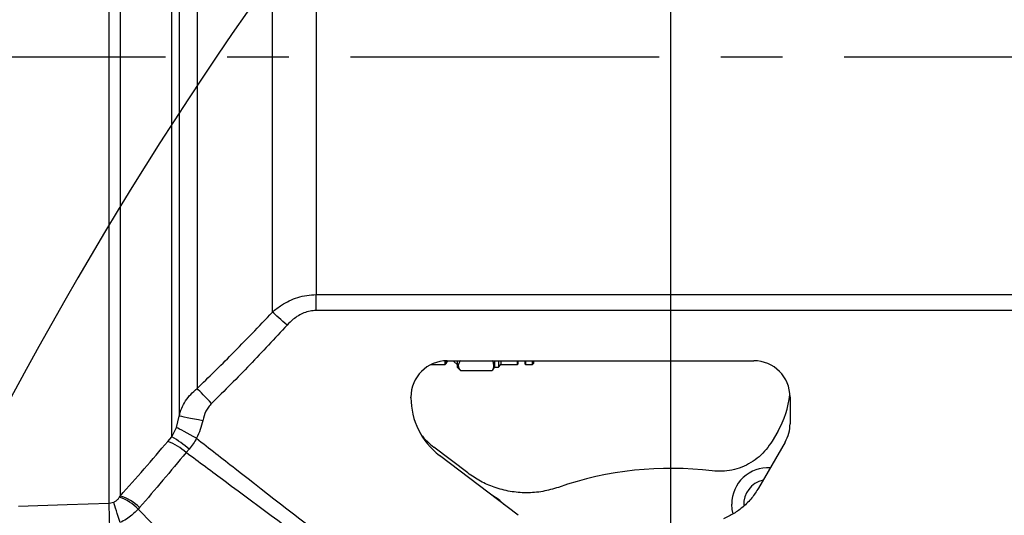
# Model space of a CAD drawing. Extents: x 0 to 8410, y 0 to 5940.
# Tile 130 of 161: x 4414 to 4819, y 4234 to 4439. Entities that reach past the tile are written whole.
import ezdxf

# ---------------------------------------------------------------- set-up
doc = ezdxf.new("R2010")
doc.units = 0
doc.header["$LTSCALE"] = 10
doc.linetypes.add('CENTERX2', pattern=[20.32, 12.7, -2.54, 2.54, -2.54])
doc.layers.get('0').update_dxf_attribs({"linetype": 'CONTINUOUS'})
doc.styles.add('SLDTEXTSTYLE0', font='TXT', dxfattribs={"width": 0.605})
doc.dimstyles.new('SLDDIMSTYLE1', dxfattribs={"dimtxt": 50, "dimasz": 50, "dimexe": 0, "dimexo": 0.0625, "dimgap": 12.5, "dimtad": 1, "dimdec": 1, "dimrnd": 1e-09, "dimzin": 12, "dimtxsty": 'SLDTEXTSTYLE0', "dimsah": 1, "dimcen": 0.09, "dimazin": 3, "dimtfac": 1, "dimtofl": 0, "dimtmove": 0, "dimatfit": 3, "dimtolj": 1, "dimtzin": 12})
doc.dimstyles.new('SLDDIMSTYLE2', dxfattribs={"dimtxt": 50, "dimasz": 50, "dimexe": 0, "dimexo": 0.0625, "dimgap": 12.5, "dimtad": 1, "dimdec": 0, "dimrnd": 1e-09, "dimzin": 12, "dimtxsty": 'SLDTEXTSTYLE0', "dimsah": 1, "dimcen": 0.09, "dimazin": 3, "dimtfac": 1, "dimtofl": 0, "dimtmove": 0, "dimatfit": 3, "dimtolj": 1, "dimtzin": 12})
doc.dimstyles.new('SLDDIMSTYLE3', dxfattribs={"dimtxt": 50, "dimasz": 50, "dimexe": 0, "dimexo": 0.0625, "dimgap": 12.5, "dimtad": 1, "dimdec": 1, "dimrnd": 1e-09, "dimzin": 12, "dimtxsty": 'SLDTEXTSTYLE0', "dimsah": 1, "dimcen": 0.09, "dimazin": 3, "dimtfac": 1, "dimtmove": 0, "dimatfit": 3, "dimtolj": 1, "dimtzin": 12})

# ---------------------------------------------------------------- blocks, each defined once
blk = doc.blocks.new('_D_8')
at = {"color": 7, "linetype": 'CONTINUOUS'}
for p, q in [((4260.63, 4423.02), (3022.36, 4423.02)), ((3037.36, 4113.02), (3037.36, 4423.02)), ((4661.63, 4113.02), (3022.36, 4113.02))]:
    blk.add_line(p, q, dxfattribs=at)
for points in [[(3037.36, 4423.02), (3029.86, 4373.02), (3044.86, 4373.02)], [(3037.36, 4113.02), (3044.86, 4163.02), (3029.86, 4163.02)]]:
    blk.add_solid(points, dxfattribs=at)
at = {"color": 7, "linetype": 'CONTINUOUS', "insert": (2972.9, 4210.73), "char_height": 50, "attachment_point": 1, "rotation": 90, "style": 'SLDTEXTSTYLE0'}
blk.add_mtext('310', dxfattribs=at)
blk = doc.blocks.new('_D_9')
at = {"color": 7, "linetype": 'CONTINUOUS'}
for p, q in [((6136.63, 4639.08), (2746.63, 4639.08)), ((2761.63, 4639.08), (2761.63, 1533.02)), ((3861.91, 1533.02), (2746.63, 1533.02))]:
    blk.add_line(p, q, dxfattribs=at)
for points in [[(2761.63, 4639.08), (2754.13, 4589.08), (2769.13, 4589.08)], [(2761.63, 1533.02), (2769.13, 1583.02), (2754.13, 1583.02)]]:
    blk.add_solid(points, dxfattribs=at)
at = {"color": 7, "linetype": 'CONTINUOUS', "insert": (2697.18, 3009.66), "char_height": 50, "attachment_point": 1, "rotation": 90, "style": 'SLDTEXTSTYLE0'}
blk.add_mtext('3106', dxfattribs=at)
blk = doc.blocks.new('_D_10')
at = {"color": 7, "linetype": 'CONTINUOUS'}
for p, q in [((4681.63, 4133.02), (4681.63, 5288.89)), ((6156.63, 4443.02), (6156.63, 5288.89)), ((4681.63, 5273.89), (6156.63, 5273.89))]:
    blk.add_line(p, q, dxfattribs=at)
for points in [[(4681.63, 5273.89), (4731.63, 5266.39), (4731.63, 5281.39)], [(6156.63, 5273.89), (6106.63, 5281.39), (6106.63, 5266.39)]]:
    blk.add_solid(points, dxfattribs=at)
at = {"color": 7, "linetype": 'CONTINUOUS', "insert": (5342.75, 5338.34), "char_height": 50, "attachment_point": 1, "style": 'SLDTEXTSTYLE0'}
blk.add_mtext('1475', dxfattribs=at)
blk = doc.blocks.new('_D_12')
at = {"color": 7, "linetype": 'CONTINUOUS'}
for p, q in [((4081.63, 4133.02), (4081.63, 5288.89)), ((4681.63, 4133.02), (4681.63, 5288.89)), ((4681.63, 5273.89), (4081.63, 5273.89))]:
    blk.add_line(p, q, dxfattribs=at)
for points in [[(4081.63, 5273.89), (4131.63, 5266.39), (4131.63, 5281.39)], [(4681.63, 5273.89), (4631.63, 5281.39), (4631.63, 5266.39)]]:
    blk.add_solid(points, dxfattribs=at)
at = {"color": 7, "linetype": 'CONTINUOUS', "insert": (4324.34, 5338.34), "char_height": 50, "attachment_point": 1, "style": 'SLDTEXTSTYLE0'}
blk.add_mtext('600', dxfattribs=at)
blk = doc.blocks.new('_D_17')
at = {"color": 7, "linetype": 'CONTINUOUS'}
for p, q in [((4681.63, 4133.02), (4681.63, 5163.68)), ((4761.63, 4592.02), (4761.63, 5163.68)), ((4681.63, 5148.68), (4581.63, 5148.68)), ((4681.63, 5148.68), (4761.63, 5148.68)), ((4761.63, 5148.68), (4861.63, 5148.68))]:
    blk.add_line(p, q, dxfattribs=at)
for points in [[(4681.63, 5148.68), (4631.63, 5156.18), (4631.63, 5141.18)], [(4761.63, 5148.68), (4811.63, 5141.18), (4811.63, 5156.18)]]:
    blk.add_solid(points, dxfattribs=at)
at = {"color": 7, "linetype": 'CONTINUOUS', "insert": (4683.44, 5213.13), "char_height": 50, "attachment_point": 1, "style": 'SLDTEXTSTYLE0'}
blk.add_mtext('80', dxfattribs=at)
blk = doc.blocks.new('_D_18')
at = {"color": 7, "linetype": 'CONTINUOUS'}
for p, q in [((4741.63, 4572.02), (3022.82, 4572.02)), ((3037.82, 4423.02), (3037.82, 4572.02)), ((4260.63, 4423.02), (3022.82, 4423.02))]:
    blk.add_line(p, q, dxfattribs=at)
for points in [[(3037.82, 4572.02), (3030.32, 4522.02), (3045.32, 4522.02)], [(3037.82, 4423.02), (3045.32, 4473.02), (3030.32, 4473.02)]]:
    blk.add_solid(points, dxfattribs=at)
at = {"color": 7, "linetype": 'CONTINUOUS', "insert": (2973.36, 4440.23), "char_height": 50, "attachment_point": 1, "rotation": 90, "style": 'SLDTEXTSTYLE0'}
blk.add_mtext('149', dxfattribs=at)

msp = doc.modelspace()

# ---------------------------------------------------------------- linework, layer by layer
at = {"color": 8, "linetype": 'CONTINUOUS'}
for p, q in [((4517.626854, 4318.101694), (4517.626854, 4552.102854)), ((4535.650464, 4553.660442), (4535.650464, 4325.270225)), ((4535.650464, 4325.270225), (4900.493564, 4325.270225)), ((4535.650464, 4318.709661), (4535.650464, 4325.270225)), ((4900.493564, 4318.709661), (4535.650464, 4318.709661)), ((4478.104519, 4270.579864), (4479.237216, 4275.245239)), ((4476.236509, 4266.64262), (4478.104519, 4270.579864)), ((4474.634247, 4264.827539), (4476.236509, 4266.64262)), ((4483.302461, 4261.588146), (4482.077481, 4260.21867)), ((4450.409414, 4239.305069), (4452.319788, 4239.722063)), ((4454.667943, 4241.847565), (4454.954015, 4242.321541)), ((4462.987559, 4237.563421), (4462.363796, 4236.867716))]:
    msp.add_line(p, q, dxfattribs=at)
at = {"color": 7, "linetype": 'CENTERX2'}
msp.add_line((5489.592655, 4423.021738), (4280.634054, 4423.021738), dxfattribs=at)
at = {"color": 7, "linetype": 'CONTINUOUS'}
for p, q in [((4582.860084, 4296.434452), (4588.734063, 4296.434452)), ((4588.734063, 4296.434452), (4588.734063, 4297.998001)), ((4588.734063, 4296.434452), (4589.207264, 4296.907713)), ((4589.207264, 4296.907713), (4589.850487, 4298.021843)), ((4589.207264, 4298.017313), (4589.207264, 4296.907713)), ((4589.576962, 4298.021843), (4715.727421, 4298.021843)), ((4592.102291, 4298.021843), (4592.284056, 4297.784378)), ((4592.284056, 4298.021843), (4592.284056, 4297.784378)), ((4592.284056, 4297.784378), (4593.634041, 4296.434452)), ((4593.634041, 4298.021843), (4593.634041, 4295.434524)), ((4593.634041, 4295.434524), (4595.019372, 4294.049074)), ((4608.194592, 4294.039299), (4609.000089, 4295.434524)), ((4609.000089, 4298.021843), (4609.000089, 4295.434524)), ((4609.000089, 4295.434524), (4610.634061, 4295.434524)), ((4610.634061, 4298.021843), (4610.634061, 4295.434524)), ((4610.634061, 4295.434524), (4611.634048, 4296.434452)), ((4611.634048, 4298.021843), (4611.634048, 4296.434452)), ((4611.634048, 4296.434452), (4618.434044, 4296.434452)), ((4618.434044, 4296.434452), (4618.434044, 4298.021843)), ((4618.434044, 4296.434452), (4618.634047, 4296.634485)), ((4618.634047, 4298.021843), (4618.634047, 4296.634485)), ((4621.634068, 4296.634485), (4621.634068, 4298.021843)), ((4621.634068, 4296.634485), (4621.834042, 4296.434452)), ((4621.834042, 4298.021843), (4621.834042, 4296.434452)), ((4621.834042, 4296.434452), (4624.634059, 4296.434452)), ((4624.634059, 4296.434452), (4624.634059, 4298.021843)), ((4624.634059, 4296.434452), (4625.134053, 4296.934416)), ((4625.134053, 4298.021843), (4625.134053, 4296.934416)), ((4595.134052, 4293.970873), (4608.134063, 4293.970873)), ((4608.134063, 4293.970873), (4608.134063, 4294.074346)), ((4574.634047, 4282.824804), (4574.634047, 4283.07872)), ((4730.670365, 4283.07872), (4730.670365, 4272.025635)), ((4725.58886, 4268.949797), (4723.291965, 4264.971306)), ((4728.668394, 4264.554312), (4717.731746, 4245.611479)), ((4597.999724, 4251.815607), (4584.124865, 4262.385418)), ((4618.818643, 4234.362175), (4586.409422, 4259.051372))]:
    msp.add_line(p, q, dxfattribs=at)
at = {"color": 8, "linetype": 'CONTINUOUS', "flags": 128}
for points in [[(4523.634734, 4312.691023), (4522.762122, 4313.47685), (4521.90158, 4314.251949), (4521.065029, 4315.005352), (4520.264061, 4315.726568), (4519.509705, 4316.406061), (4518.81245, 4317.033817), (4518.181922, 4317.60173), (4517.626854, 4318.101694)], [(4492.613809, 4280.483534), (4491.714033, 4281.399538), (4490.829157, 4282.300283), (4489.97383, 4283.17075), (4489.162194, 4283.997108), (4488.407688, 4284.765055), (4487.722816, 4285.46219), (4487.118887, 4286.076834), (4486.605929, 4286.59897)], [(4488.929438, 4273.324301), (4487.202006, 4273.66667), (4485.528575, 4273.99831), (4483.96145, 4274.308969), (4482.549595, 4274.588634), (4481.337147, 4274.82896), (4480.362015, 4275.022318), (4479.654672, 4275.162508), (4479.237216, 4275.245239)], [(4486.380877, 4266.121437), (4485.040369, 4266.843607), (4483.731138, 4267.548849), (4482.483687, 4268.220951), (4481.327118, 4268.843939), (4480.288403, 4269.403269), (4479.391756, 4269.886305), (4478.658097, 4270.281603), (4478.104519, 4270.579864)], [(4413.115086, 4238.195707), (4433.106246, 4238.790323), (4450.409414, 4239.305069)], [(4450.671183, 4230.607321), (4450.631606, 4231.922199), (4450.592714, 4233.214428), (4450.555192, 4234.461357), (4450.519683, 4235.641291), (4450.486811, 4236.733486), (4450.457128, 4237.719347), (4450.431185, 4238.581707), (4450.409414, 4239.305069)], [(4454.969483, 4231.339981), (4454.566063, 4232.616236), (4454.169901, 4233.869364), (4453.788133, 4235.077192), (4453.427615, 4236.217548), (4453.094857, 4237.270166), (4452.79582, 4238.216211), (4452.535914, 4239.038517), (4452.319788, 4239.722063)], [(4707.229646, 4234.987547), (4706.85065, 4236.738254), (4706.675353, 4239.021828)]]:
    msp.add_lwpolyline(points, dxfattribs=at)
at = {"color": 7, "linetype": 'CONTINUOUS', "flags": 128}
for points in [[(4618.634047, 4297.491123), (4618.869336, 4297.914554), (4618.960263, 4298.021843)], [(4621.307852, 4298.021843), (4621.398749, 4297.914554), (4621.634068, 4297.491123)]]:
    msp.add_lwpolyline(points, dxfattribs=at)
at = {"color": 7, "linetype": 'CONTINUOUS'}
for centre, radius, start, end in [((5804.021524, 3538.989613), 1580, 55, 155), ((4681.634054, 4113.021738), 140.699268, 83.04398573, 109.22012846)]:
    msp.add_arc(centre, radius, start, end, dxfattribs=at)
at = {"color": 8, "linetype": 'CONTINUOUS'}
for centre, radius, start, end in [((4465.624289, 4241.96186), 24.576791, 47.97455586, 68.4936511), ((4461.263575, 4238.244863), 32.103292, 46.64637104, 62.19921819), ((4721.634054, 4239.021738), 14.958706, 86.49910962, 180), ((4721.634054, 4239.021738), 9.997922, 101.87995264, 183.91961486), ((4448.351201, 4223.649171), 19.263509, 43.32974824, 70.85788917), ((4449.442449, 4223.854966), 19.271527, 45.34340038, 73.3816488), ((4601.634054, 4229.021738), 14.958706, 41.26498808, 64.13501192)]:
    msp.add_arc(centre, radius, start, end, dxfattribs=at)
at = {"color": 7, "linetype": 'CONTINUOUS'}
for centre, major_axis, ratio, start_param, end_param in [((4589.691351, 4282.96444), (10.687479, -10.687479), 0.9924325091, 2.3599925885, 3.9231927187), ((4715.613057, 4282.96444), (-10.687479, -10.687479), 0.9924325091, 2.3599925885, 3.9231927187), ((4690.83711, 4288.953246), (-38.738146, 10.379855), 0.9973898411, 2.8804459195, 3.2811912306), ((4604.748649, 4282.938011), (27.010806, 13.378913), 0.9952677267, 2.6835823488, 3.5996029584), ((4715.613057, 4272.056329), (-14.548198, 3.898178), 0.9959231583, 2.8808127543, 3.4023725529), ((4602.406579, 4286.263895), (26.96471, 13.356081), 0.9969691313, 3.3500431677, 3.600280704)]:
    msp.add_ellipse(centre, major_axis=major_axis, ratio=ratio, start_param=start_param, end_param=end_param, dxfattribs=at)
at = {"color": 8, "linetype": 'CONTINUOUS'}
for points, knots in [([(4450.409414, 4239.305069), (4450.409532, 4239.978884), (4450.410129, 4243.389316), (4450.408031, 4249.843365), (4450.408875, 4259.197117), (4450.410167, 4268.508532), (4450.408722, 4277.869678), (4450.408046, 4287.031375), (4450.409859, 4296.300402), (4450.409638, 4305.592101), (4450.408408, 4314.498393), (4450.408486, 4323.222396), (4450.409553, 4331.565552), (4450.409972, 4339.944785), (4450.409169, 4348.519133), (4450.408476, 4357.42631), (4450.408839, 4366.692841), (4450.409991, 4376.113687), (4450.409922, 4385.717018), (4450.408755, 4395.448784), (4450.408499, 4405.326677), (4450.409724, 4415.282394), (4450.410391, 4425.973531), (4450.408725, 4437.00325), (4450.4086, 4448.333634), (4450.409735, 4458.755303), (4450.410045, 4468.587489), (4450.409074, 4477.67551), (4450.408449, 4486.507444), (4450.409011, 4497.422266), (4450.410462, 4509.9418), (4450.408444, 4523.818876), (4450.409055, 4535.994351), (4450.409742, 4546.952728), (4450.408517, 4556.678601), (4450.408176, 4565.617487), (4450.409526, 4573.797615), (4450.40971, 4580.977216), (4450.408492, 4587.44186), (4450.408138, 4593.149861), (4450.409061, 4598.436619), (4450.410297, 4604.649125), (4450.407901, 4611.237004), (4450.40896, 4617.758572), (4450.410136, 4622.782549), (4450.408766, 4626.680352), (4450.408437, 4629.518209), (4450.410198, 4631.633075), (4450.409788, 4633.083416), (4450.408205, 4633.998134), (4450.408346, 4634.111576), (4450.408416, 4634.168436)], [0, 0, 0, 0, 0.0073189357, 0.0370438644, 0.0640851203, 0.0911263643, 0.1134498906, 0.1357737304, 0.1575037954, 0.1774147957, 0.1973262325, 0.21447575, 0.2316255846, 0.2479337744, 0.2642417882, 0.2816273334, 0.2990125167, 0.3165961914, 0.3341794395, 0.3520232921, 0.3698677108, 0.3879189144, 0.4059706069, 0.4277009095, 0.4476119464, 0.4675233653, 0.4846732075, 0.5018227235, 0.5181308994, 0.5344394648, 0.5641640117, 0.5912053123, 0.6182466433, 0.6405701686, 0.6628938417, 0.6846244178, 0.7045356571, 0.7244474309, 0.7415971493, 0.7587472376, 0.7750556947, 0.7913639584, 0.8210889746, 0.848130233, 0.8751714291, 0.8974951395, 0.9198188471, 0.9397671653, 0.9598121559, 0.9798571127, 1, 1, 1, 1]), ([(4454.952436, 4632.605841), (4454.952415, 4632.550077), (4454.952374, 4632.438549), (4454.954026, 4631.539458), (4454.954106, 4630.100344), (4454.952485, 4627.827197), (4454.953443, 4624.473071), (4454.954326, 4619.888216), (4454.952634, 4614.5153), (4454.95284, 4608.59335), (4454.954592, 4602.345188), (4454.953183, 4595.959487), (4454.952305, 4589.592782), (4454.953517, 4582.965207), (4454.954355, 4576.324776), (4454.953357, 4569.544141), (4454.952416, 4562.742349), (4454.952897, 4555.230891), (4454.954002, 4546.962925), (4454.953742, 4538.049543), (4454.952574, 4529.075133), (4454.952749, 4520.34115), (4454.95394, 4511.648902), (4454.954205, 4503.127213), (4454.952544, 4492.689604), (4454.953151, 4480.231645), (4454.954614, 4466.001913), (4454.953125, 4451.98623), (4454.952386, 4438.529831), (4454.954493, 4426.414935), (4454.953705, 4415.67963), (4454.952702, 4406.077655), (4454.952601, 4396.453867), (4454.953849, 4386.849228), (4454.954313, 4377.247332), (4454.953069, 4367.707923), (4454.952402, 4358.233111), (4454.953411, 4348.506393), (4454.954071, 4338.573768), (4454.953194, 4328.767274), (4454.952475, 4319.462218), (4454.953217, 4310.903741), (4454.95411, 4302.837232), (4454.953695, 4295.33174), (4454.952228, 4286.60619), (4454.95349, 4276.894273), (4454.954317, 4266.755547), (4454.952626, 4257.644249), (4454.952967, 4249.677355), (4454.954231, 4244.760489), (4454.954026, 4242.442141), (4454.954015, 4242.321541)], [0, 0, 0, 0, 0.020107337, 0.0402146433, 0.0604408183, 0.0806670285, 0.1082039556, 0.1357408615, 0.1609485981, 0.1861562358, 0.2099001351, 0.2302356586, 0.2505709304, 0.2693434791, 0.2881163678, 0.3053066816, 0.3224972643, 0.3391478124, 0.3594832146, 0.37981842, 0.3985909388, 0.4173635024, 0.4345540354, 0.4517443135, 0.4683949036, 0.4959320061, 0.5234691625, 0.5486769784, 0.5738848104, 0.5976289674, 0.6151323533, 0.6327455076, 0.6503586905, 0.6681794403, 0.6860006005, 0.7040336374, 0.7220664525, 0.7402155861, 0.760551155, 0.7808865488, 0.799659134, 0.8184320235, 0.8356225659, 0.8528130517, 0.8694639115, 0.8970008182, 0.9245377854, 0.949745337, 0.9749532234, 0.9986970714, 1, 1, 1, 1]), ([(4476.236509, 4266.64262), (4476.236518, 4268.336975), (4476.236535, 4271.728931), (4476.236399, 4277.521376), (4476.236352, 4284.151968), (4476.236546, 4291.741111), (4476.236617, 4300.048179), (4476.236392, 4308.8894), (4476.236509, 4318.153039), (4476.23669, 4326.97321), (4476.236645, 4335.219957), (4476.236505, 4342.929581), (4476.236569, 4350.816476), (4476.236733, 4359.460413), (4476.236767, 4368.870186), (4476.236599, 4378.929873), (4476.236613, 4389.485848), (4476.236844, 4400.384282), (4476.236771, 4411.734922), (4476.236563, 4422.748716), (4476.23675, 4433.526842), (4476.236831, 4443.910154), (4476.236677, 4454.546588), (4476.236555, 4465.401269), (4476.236781, 4476.548787), (4476.236718, 4487.547636), (4476.236492, 4497.568626), (4476.23658, 4506.625543), (4476.236683, 4514.752094), (4476.236639, 4522.693951), (4476.236403, 4532.037493), (4476.236516, 4541.74687), (4476.236633, 4551.655821), (4476.23638, 4559.589294), (4476.236362, 4566.422991), (4476.236514, 4572.267149), (4476.236551, 4578.144976), (4476.236408, 4584.016051), (4476.236321, 4589.766263), (4476.23656, 4595.075832), (4476.23659, 4599.877196), (4476.236403, 4604.131807), (4476.236505, 4608.20935), (4476.236743, 4611.84956), (4476.236403, 4614.715189), (4476.236791, 4616.53982), (4476.236822, 4616.767887), (4476.236837, 4616.882612)], [0, 0, 0, 0, 0.01738223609, 0.03479776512, 0.05542595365, 0.07769696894, 0.10003801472, 0.12327959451, 0.14660065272, 0.16922051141, 0.18675550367, 0.20429014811, 0.2219627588, 0.23963512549, 0.26122477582, 0.28287813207, 0.30374085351, 0.32766253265, 0.35078260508, 0.37398088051, 0.39558552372, 0.41725440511, 0.43820573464, 0.46176135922, 0.48539976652, 0.50912754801, 0.53293950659, 0.55162362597, 0.57034971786, 0.58911740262, 0.6079269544, 0.63848669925, 0.66290348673, 0.6874116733, 0.70567025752, 0.72396706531, 0.74234148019, 0.76406355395, 0.7863131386, 0.80863278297, 0.83133984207, 0.85412075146, 0.8768251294, 0.90725245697, 0.93785861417, 0.96874101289, 1, 1, 1, 1]), ([(4479.237201, 4612.417509), (4479.237186, 4612.290858), (4479.237158, 4612.036668), (4479.237015, 4609.988322), (4479.237272, 4606.731405), (4479.237012, 4602.15344), (4479.237261, 4596.24254), (4479.237157, 4589.331503), (4479.23708, 4581.877901), (4479.237272, 4574.293801), (4479.237121, 4566.336898), (4479.237092, 4557.991701), (4479.237271, 4548.667926), (4479.23713, 4538.621941), (4479.237069, 4527.921484), (4479.237254, 4517.264115), (4479.237116, 4506.448467), (4479.237034, 4494.23776), (4479.237279, 4480.550328), (4479.236985, 4465.222038), (4479.237178, 4449.406426), (4479.237153, 4434.163245), (4479.237006, 4419.71685), (4479.237226, 4406.560446), (4479.237107, 4393.817326), (4479.237018, 4381.741231), (4479.237225, 4369.357554), (4479.237126, 4356.736903), (4479.237029, 4344.44908), (4479.237226, 4333.119312), (4479.237172, 4322.751911), (4479.237019, 4312.53484), (4479.237246, 4302.540248), (4479.237207, 4292.83701), (4479.237039, 4283.635069), (4479.237157, 4278.046296), (4479.237216, 4275.245239)], [0, 0, 0, 0, 0.03378589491, 0.06780887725, 0.10141801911, 0.13526040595, 0.16983931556, 0.20467280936, 0.23479876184, 0.26261953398, 0.28925504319, 0.31600612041, 0.34154110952, 0.37184873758, 0.39970422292, 0.42592150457, 0.45224836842, 0.47832861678, 0.51192228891, 0.54574862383, 0.58031087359, 0.61512741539, 0.64402473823, 0.67307058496, 0.69970411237, 0.72645337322, 0.75198671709, 0.7818160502, 0.81180795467, 0.83740881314, 0.86311256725, 0.88876945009, 0.91631659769, 0.94399141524, 0.97192886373, 1, 1, 1, 1]), ([(4486.605885, 4601.35298), (4486.605884, 4601.289981), (4486.605884, 4601.139846), (4486.606025, 4599.725627), (4486.605874, 4596.99745), (4486.605966, 4592.971604), (4486.605931, 4587.730662), (4486.605888, 4581.35925), (4486.606005, 4573.900792), (4486.605846, 4565.27365), (4486.606004, 4555.63575), (4486.60589, 4545.128712), (4486.605924, 4533.796579), (4486.605995, 4521.536129), (4486.605875, 4510.54554), (4486.605924, 4501.308756), (4486.605993, 4494.093922), (4486.605947, 4486.723207), (4486.605869, 4477.454768), (4486.605963, 4466.168559), (4486.60596, 4452.755161), (4486.605859, 4439.056635), (4486.606003, 4424.89229), (4486.605888, 4410.364212), (4486.605929, 4395.495184), (4486.605973, 4380.643654), (4486.605846, 4366.132127), (4486.606037, 4352.095686), (4486.605847, 4338.62283), (4486.60597, 4325.591907), (4486.605943, 4314.820691), (4486.605885, 4306.107214), (4486.605923, 4299.262557), (4486.605998, 4292.709064), (4486.605952, 4288.637524), (4486.605929, 4286.59897)], [0, 0, 0, 0, 0.0245279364, 0.0584540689, 0.0926157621, 0.1275204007, 0.1626816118, 0.196608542, 0.2307711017, 0.2656765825, 0.300839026, 0.3347661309, 0.3689290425, 0.4038349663, 0.4389974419, 0.4572051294, 0.4754484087, 0.4937290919, 0.5120461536, 0.5432450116, 0.5746263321, 0.6063848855, 0.6383363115, 0.6722639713, 0.7064268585, 0.7413330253, 0.7764955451, 0.8104217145, 0.8448320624, 0.8794880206, 0.9146492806, 0.9358997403, 0.9572078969, 0.9785746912, 1, 1, 1, 1]), ([(4517.626854, 4318.101694), (4518.858481, 4319.106852), (4521.025746, 4320.875604), (4524.580148, 4322.824708), (4528.04468, 4324.185581), (4531.768209, 4325.094372), (4534.345997, 4325.211137), (4535.650464, 4325.270225)], [0, 0, 0, 0, 0.241560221, 0.4250678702, 0.6118950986, 0.8036028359, 1, 1, 1, 1]), ([(4486.605929, 4286.59897), (4491.384827, 4291.247732), (4501.950963, 4301.526139), (4512.079367, 4312.235829), (4517.626854, 4318.101694)], [0, 0, 0, 0, 0.4522842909, 1, 1, 1, 1]), ([(4535.650464, 4318.709661), (4534.800079, 4318.66133), (4533.067216, 4318.562845), (4530.580951, 4317.792312), (4528.250785, 4316.631699), (4525.873053, 4314.980478), (4524.449708, 4313.524615), (4523.634734, 4312.691023)], [0, 0, 0, 0, 0.18420497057, 0.3753618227, 0.559310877, 0.74767184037, 1, 1, 1, 1]), ([(4523.634734, 4312.691023), (4518.589108, 4307.208418), (4508.492736, 4296.237643), (4497.908575, 4285.736679), (4492.613809, 4280.483534)], [0, 0, 0, 0, 0.4997463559, 1, 1, 1, 1]), ([(4479.237216, 4275.245239), (4479.556221, 4276.321653), (4480.202316, 4278.501764), (4481.839435, 4281.515541), (4483.928249, 4284.310313), (4485.704849, 4285.828802), (4486.605929, 4286.59897)], [0, 0, 0, 0, 0.2460472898, 0.4983306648, 0.7455566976, 1, 1, 1, 1]), ([(4492.613809, 4280.483534), (4492.168678, 4279.996017), (4491.266047, 4279.00744), (4489.84942, 4276.659418), (4489.298822, 4274.66339), (4488.929438, 4273.324301)], [0, 0, 0, 0, 0.2425543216, 0.4918472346, 1, 1, 1, 1]), ([(4488.929438, 4273.324301), (4488.642542, 4272.089732), (4488.062496, 4269.593674), (4486.945433, 4267.287142), (4486.380877, 4266.121437)], [0, 0, 0, 0, 0.49460738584, 1, 1, 1, 1]), ([(4454.954015, 4242.321541), (4458.242236, 4246.021746), (4464.822134, 4253.426048), (4471.362397, 4261.025711), (4474.634247, 4264.827539)], [0, 0, 0, 0, 0.4997373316, 1, 1, 1, 1]), ([(4486.380877, 4266.121437), (4485.960579, 4265.314443), (4485.105839, 4263.673296), (4483.910183, 4262.290822), (4483.302461, 4261.588146)], [0, 0, 0, 0, 0.4917256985, 1, 1, 1, 1]), ([(4486.380877, 4266.121437), (4491.685636, 4261.96507), (4511.172311, 4246.696935), (4544.403378, 4220.855772), (4572.407406, 4199.271857), (4586.141469, 4188.68642)], [0, 0, 0, 0, 0.1600905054, 0.5880817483, 1, 1, 1, 1]), ([(4482.077481, 4260.21867), (4478.906884, 4256.395432), (4472.562508, 4248.745121), (4466.180276, 4241.2919), (4462.987559, 4237.563421)], [0, 0, 0, 0, 0.4997492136, 1, 1, 1, 1]), ([(4583.276482, 4184.566547), (4569.352261, 4195.046766), (4541.022603, 4216.369394), (4507.261472, 4241.549718), (4487.427571, 4256.252636), (4482.077481, 4260.21867)], [0, 0, 0, 0, 0.4137858, 0.8418718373, 1, 1, 1, 1]), ([(4452.319788, 4239.722063), (4452.661286, 4239.89733), (4453.2623, 4240.205789), (4454.051825, 4240.956928), (4454.429193, 4241.502437), (4454.667943, 4241.847565)], [0, 0, 0, 0, 0.3258594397, 0.5734919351, 1, 1, 1, 1]), ([(4462.363796, 4236.867716), (4461.535183, 4236.056495), (4460.046609, 4234.599169), (4457.536898, 4232.726862), (4455.831518, 4231.80564), (4454.969483, 4231.339981)], [0, 0, 0, 0, 0.383057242, 0.6881478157, 1, 1, 1, 1]), ([(4462.363796, 4236.867716), (4482.993047, 4216.001273), (4517.168165, 4181.433213), (4551.440957, 4146.961086), (4565.02554, 4133.297493)], [0, 0, 0, 0, 0.6036336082, 1, 1, 1, 1])]:
    msp.add_open_spline(points, degree=3, knots=knots, dxfattribs=at)
at = {"color": 7, "linetype": 'CONTINUOUS'}
for points, knots in [([(4595.134052, 4293.970873), (4594.881331, 4294.31397), (4594.368511, 4295.010182), (4594.171046, 4296.071194), (4594.417234, 4297.109128), (4594.892971, 4297.750322), (4595.134052, 4298.075249)], [0, 0, 0, 0, 0.2564551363, 0.5203977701, 0.7569603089, 1, 1, 1, 1]), ([(4608.134063, 4298.075249), (4608.338512, 4297.548099), (4608.75253, 4296.4806), (4608.615383, 4295.094234), (4608.259479, 4294.263582), (4608.134063, 4293.970873)], [0, 0, 0, 0, 0.387177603, 0.7840507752, 1, 1, 1, 1]), ([(4595.044525, 4294.074346), (4595.037989, 4294.06192), (4595.019653, 4294.027062), (4595.089259, 4293.992874), (4595.134052, 4293.970873)], [0, 0, 0, 0, 0.3564783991, 1, 1, 1, 1]), ([(4723.291965, 4264.971306), (4722.53044, 4263.791822), (4721.007394, 4261.432862), (4718.018333, 4258.435552), (4714.600792, 4255.963974), (4710.812682, 4254.094623), (4706.766746, 4252.913391), (4702.672631, 4252.379836), (4699.974138, 4252.586006), (4698.673757, 4252.685358)], [0, 0, 0, 0, 0.1443608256, 0.2887205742, 0.4330944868, 0.5774665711, 0.7216695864, 0.8658748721, 1, 1, 1, 1]), ([(4635.316076, 4245.878507), (4633.192728, 4245.250969), (4628.884504, 4243.977707), (4622.163356, 4243.47661), (4615.40471, 4244.033102), (4609.062591, 4245.697859), (4603.139513, 4248.257174), (4599.726865, 4250.619854), (4597.999724, 4251.815607)], [0, 0, 0, 0, 0.1685479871, 0.3419800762, 0.5105306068, 0.6839758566, 0.8400601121, 1, 1, 1, 1]), ([(4717.731746, 4245.611479), (4716.834822, 4244.215798), (4715.015042, 4241.384084), (4711.507661, 4237.885692), (4707.585839, 4234.951989), (4704.70771, 4233.606217), (4703.250291, 4232.924749)], [0, 0, 0, 0, 0.2535399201, 0.5144103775, 0.7541085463, 1, 1, 1, 1])]:
    msp.add_open_spline(points, degree=3, knots=knots, dxfattribs=at)

# ---------------------------------------------------------------- dimensions: what is measured, and where the dimension line sits
for base, p2, dimstyle, picture, middle in [((4081.634054, 5273.887961), (4081.634054, 4113.021738), 'SLDDIMSTYLE1', '_D_12', (4381.634054, 5273.887961)), ((6156.634054, 5273.887961), (6156.634054, 4423.021738), 'SLDDIMSTYLE1', '_D_10', (5419.134054, 5273.887961)), ((4761.634054, 5148.678389), (4761.634054, 4572.021738), 'SLDDIMSTYLE3', '_D_17', (4721.634054, 5148.678389))]:
    dim = msp.add_linear_dim(base=base, p1=(4681.634054, 4113.021738), p2=p2, dimstyle=dimstyle, dxfattribs=at)
    dim.commit()
    dim.dimension.update_dxf_attribs({"geometry": picture, "text_midpoint": middle, "dimtype": 160})
for base, p1, p2, dimstyle, picture, middle in [((2761.634054, 1533.021738), (6156.634054, 4639.083327), (3881.910645, 1533.021738), 'SLDDIMSTYLE2', '_D_9', (2761.634054, 3086.052532)), ((3037.815198, 4572.021738), (4280.634054, 4423.021738), (4761.634054, 4572.021738), 'SLDDIMSTYLE1', '_D_18', (3037.815198, 4497.521738)), ((3037.357622, 4423.021738), (4681.634054, 4113.021738), (4280.634054, 4423.021738), 'SLDDIMSTYLE1', '_D_8', (3037.357622, 4268.021738))]:
    dim = msp.add_linear_dim(base=base, p1=p1, p2=p2, angle=90, dimstyle=dimstyle, dxfattribs=at)
    dim.commit()
    dim.dimension.update_dxf_attribs({"geometry": picture, "text_midpoint": middle, "dimtype": 160})

doc.saveas('drawing.dxf')
